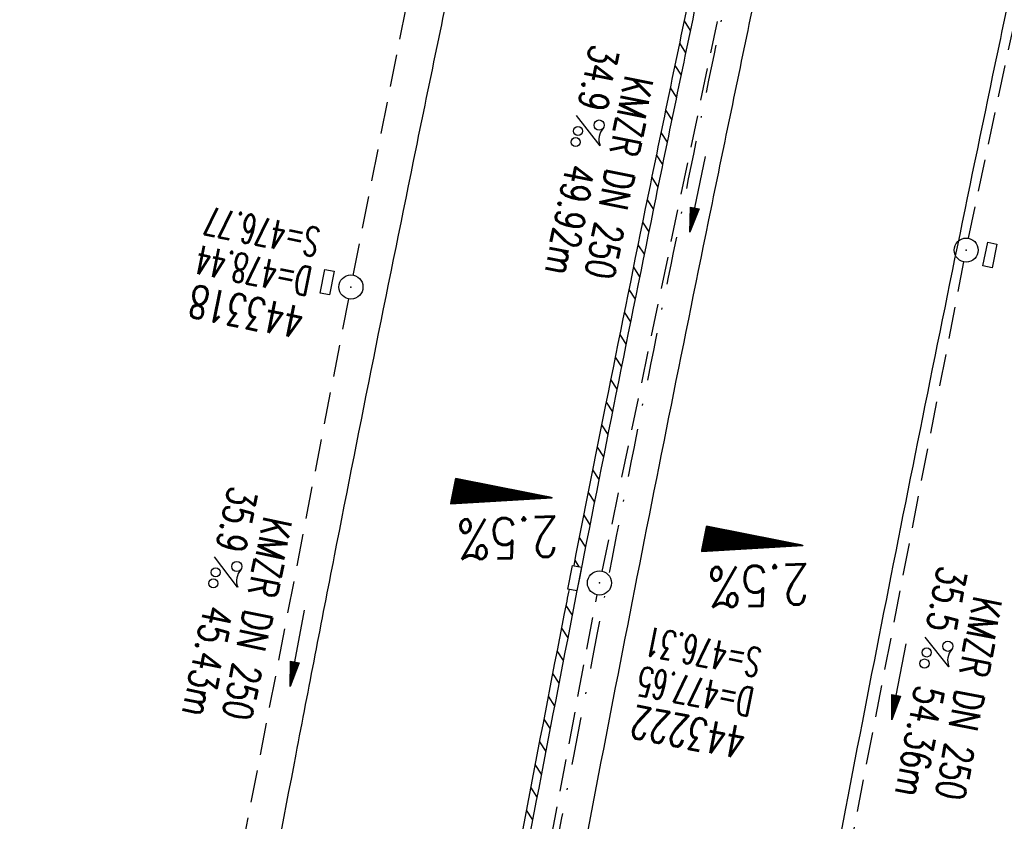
# Model space of a CAD drawing. Extents: x 459406 to 461721, y 413308 to 423218.
# Tile 123 of 256: x 461019 to 461080, y 417696 to 417746. Entities that reach past the tile are written whole.
import ezdxf
from ezdxf.enums import TextEntityAlignment as Align

# ---------------------------------------------------------------- set-up
doc = ezdxf.new("R2010")
doc.units = 0
doc.header["$LTSCALE"] = 2
doc.header["$MEASUREMENT"] = 0
for name, pattern in [('AUSGEZOGEN', [0]), ('GESTRICH-X2', [1.5, 1, -0.5]), ('STRICHPT-X3', [3, 1.5, -0.75, 0, -0.75])]:
    doc.linetypes.add(name, pattern=pattern)
doc.layers.get('0').update_dxf_attribs({"linetype": 'AUSGEZOGEN'})
for name, color, linetype in [('ACHSE', 1, 'STRICHPT-X3'), ('FBR', 8, 'CONTINUOUS'), ('GEF', 7, 'AUSGEZOGEN'), ('KANAL', 7, 'GESTRICH-X2'), ('PFEIL', 7, 'CONTINUOUS'), ('RINNE', 200, 'CONTINUOUS'), ('SCHACHTNR', 6, 'CONTINUOUS'), ('SCHSYMBOL', 7, 'AUSGEZOGEN'), ('TEXTO', 4, 'CONTINUOUS'), ('TEXTU', 4, 'CONTINUOUS')]:
    doc.layers.add(name, color=color, linetype=linetype)
doc.styles.add('ROMANS', font='romans.shx', dxfattribs={"width": 0.8})

# ---------------------------------------------------------------- blocks, each defined once
blk = doc.blocks.new('PROM')
blk.add_line((1.566, 1.817), (0.019, 0.015))
for centre, radius in [((0.317, 1.51), 0.317), ((0.943, 0.291), 0.283), ((1.645, 0.287), 0.283)]:
    blk.add_circle(centre, radius)
blk.add_arc((0.992, 2.682), 1.033, 239.14139, 303.35492)
blk = doc.blocks.new('PFEIL2')
at = {"color": 0}
for p, q in [((0.88, 0.002), (-2.401, -0.012)), ((0.881, -0.271), (0.879, 0.276)), ((0.879, 0.276), (2.429, 0.009)), ((0.911, 0.27), (0.879, 0.265)), ((0.965, 0.261), (0.879, 0.246)), ((1.019, 0.252), (0.879, 0.228)), ((1.073, 0.242), (0.879, 0.209)), ((1.127, 0.233), (0.879, 0.191)), ((1.181, 0.224), (0.879, 0.172)), ((1.235, 0.214), (0.879, 0.154)), ((1.289, 0.205), (0.879, 0.135)), ((1.343, 0.196), (0.879, 0.117)), ((1.397, 0.187), (0.879, 0.098)), ((1.451, 0.177), (0.879, 0.08)), ((1.505, 0.168), (0.879, 0.061)), ((1.559, 0.159), (0.88, 0.043)), ((1.613, 0.149), (0.88, 0.024)), ((1.668, 0.14), (0.88, 0.006)), ((1.722, 0.131), (0.88, -0.013)), ((1.776, 0.121), (0.88, -0.031)), ((1.83, 0.112), (0.88, -0.05)), ((1.884, 0.103), (0.88, -0.068)), ((1.938, 0.094), (0.88, -0.087)), ((1.992, 0.084), (0.88, -0.105)), ((2.046, 0.075), (0.88, -0.124)), ((2.1, 0.066), (0.88, -0.142)), ((2.154, 0.056), (0.88, -0.161)), ((2.208, 0.047), (0.88, -0.179)), ((2.262, 0.038), (0.881, -0.198)), ((2.316, 0.029), (0.881, -0.216)), ((2.37, 0.019), (0.881, -0.235)), ((2.424, 0.01), (0.881, -0.253)), ((2.429, 0.009), (0.881, -0.271))]:
    blk.add_line(p, q, dxfattribs=at)
blk = doc.blocks.new('GST')
at = {"color": 0}
blk.add_circle((0, 0), 0.75, dxfattribs=at)
blk.add_point((0, 0), dxfattribs=at)
blk = doc.blocks.new('17')
blk.add_lwpolyline([(-0.755, -1.218), (0.748, -1.218), (0.748, -1.801), (-0.755, -1.801)], close=True)
blk.add_blockref('GST', (0, 0))
blk = doc.blocks.new('13')
blk.add_lwpolyline([(0.755, 1.218), (-0.748, 1.218), (-0.748, 1.801), (0.755, 1.801)], close=True)
at = {"rotation": 180}
blk.add_blockref('GST', (0, 0), dxfattribs=at)
blk = doc.blocks.new('*X8')
at = {"color": 0}
for p, q in [((725.827, 193.844), (727.436, 195.453)), ((725.827, 193.853), (727.427, 195.453)), ((725.827, 193.861), (727.418, 195.453)), ((725.827, 193.87), (727.409, 195.453)), ((725.827, 193.879), (727.401, 195.453)), ((725.827, 193.888), (727.392, 195.453)), ((725.827, 193.897), (727.383, 195.453)), ((725.827, 193.906), (727.374, 195.453)), ((725.827, 193.914), (727.365, 195.453)), ((725.827, 193.923), (727.356, 195.453)), ((725.827, 193.932), (727.347, 195.453)), ((725.827, 193.941), (727.339, 195.453)), ((725.827, 193.95), (727.33, 195.453)), ((725.827, 193.959), (727.321, 195.453)), ((725.827, 193.967), (727.312, 195.453)), ((725.827, 193.976), (727.303, 195.453)), ((725.827, 193.985), (727.294, 195.453)), ((725.827, 193.994), (727.286, 195.453)), ((725.827, 194.003), (727.277, 195.453)), ((725.827, 194.012), (727.268, 195.453)), ((725.827, 194.02), (727.259, 195.453)), ((725.827, 194.029), (727.25, 195.453)), ((725.827, 194.038), (727.241, 195.453)), ((725.827, 194.047), (727.233, 195.453)), ((725.827, 194.056), (727.224, 195.453)), ((725.827, 194.065), (727.215, 195.453)), ((725.827, 194.073), (727.206, 195.453)), ((725.827, 194.082), (727.197, 195.453)), ((725.827, 194.091), (727.188, 195.453)), ((725.827, 194.1), (727.18, 195.453)), ((725.827, 194.109), (727.171, 195.453)), ((725.827, 194.118), (727.162, 195.453)), ((725.827, 194.127), (727.153, 195.453)), ((725.827, 194.135), (727.144, 195.453)), ((725.827, 194.144), (727.135, 195.453)), ((725.827, 194.153), (727.127, 195.453)), ((725.827, 194.162), (727.118, 195.453)), ((725.827, 194.171), (727.109, 195.453)), ((725.827, 194.18), (727.1, 195.453)), ((725.827, 194.188), (727.091, 195.453)), ((725.827, 194.197), (727.082, 195.453)), ((725.827, 194.206), (727.073, 195.453)), ((725.827, 194.215), (727.065, 195.453)), ((725.827, 194.224), (727.056, 195.453)), ((725.827, 194.233), (727.047, 195.453)), ((725.827, 194.241), (727.038, 195.453)), ((725.827, 194.25), (727.029, 195.453)), ((725.827, 194.259), (727.02, 195.453)), ((725.827, 194.268), (727.012, 195.453)), ((725.827, 194.277), (727.003, 195.453)), ((725.827, 194.286), (726.994, 195.453)), ((725.827, 194.294), (726.985, 195.453)), ((725.827, 194.303), (726.976, 195.453)), ((725.827, 194.312), (726.967, 195.453)), ((725.827, 194.321), (726.959, 195.453)), ((725.827, 194.33), (726.95, 195.453)), ((725.827, 194.339), (726.941, 195.453)), ((725.827, 194.348), (726.932, 195.453)), ((725.827, 194.356), (726.923, 195.453)), ((725.827, 194.365), (726.914, 195.453)), ((725.827, 194.374), (726.906, 195.453)), ((725.827, 194.383), (726.897, 195.453)), ((725.827, 194.392), (726.888, 195.453)), ((725.827, 194.401), (726.879, 195.453)), ((725.827, 194.409), (726.87, 195.453)), ((725.827, 194.418), (726.861, 195.453)), ((725.827, 194.427), (726.853, 195.453)), ((725.827, 194.436), (726.844, 195.453)), ((725.827, 194.445), (726.835, 195.453)), ((725.827, 194.454), (726.826, 195.453)), ((725.827, 194.462), (726.817, 195.453)), ((725.827, 194.471), (726.808, 195.453)), ((725.827, 194.48), (726.799, 195.453)), ((725.827, 194.489), (726.791, 195.453)), ((725.827, 194.498), (726.782, 195.453)), ((725.827, 194.507), (726.773, 195.453)), ((725.827, 194.515), (726.764, 195.453)), ((725.827, 194.524), (726.755, 195.453)), ((725.827, 194.533), (726.746, 195.453)), ((725.827, 194.542), (726.738, 195.453)), ((725.827, 194.551), (726.729, 195.453)), ((725.827, 194.56), (726.72, 195.453)), ((725.827, 194.568), (726.711, 195.453)), ((725.827, 194.577), (726.702, 195.453)), ((725.827, 194.586), (726.693, 195.453)), ((725.827, 194.595), (726.685, 195.453)), ((725.827, 194.604), (726.676, 195.453)), ((725.827, 194.613), (726.667, 195.453)), ((725.827, 194.622), (726.658, 195.453)), ((725.827, 194.63), (726.649, 195.453)), ((725.827, 194.639), (726.64, 195.453)), ((725.827, 194.648), (726.632, 195.453)), ((725.827, 194.657), (726.623, 195.453)), ((725.827, 194.666), (726.614, 195.453)), ((725.827, 194.675), (726.605, 195.453)), ((725.827, 194.683), (726.596, 195.453)), ((725.827, 194.692), (726.587, 195.453)), ((725.827, 194.701), (726.579, 195.453)), ((725.827, 194.71), (726.57, 195.453)), ((725.827, 194.719), (726.561, 195.453)), ((725.827, 194.728), (726.552, 195.453)), ((725.827, 194.736), (726.543, 195.453)), ((725.827, 194.745), (726.534, 195.453)), ((725.827, 194.754), (726.525, 195.453)), ((725.827, 194.763), (726.517, 195.453)), ((725.827, 194.772), (726.508, 195.453)), ((725.827, 194.781), (726.499, 195.453)), ((725.827, 194.789), (726.49, 195.453)), ((725.827, 194.798), (726.481, 195.453)), ((725.827, 194.807), (726.472, 195.453)), ((725.827, 194.816), (726.464, 195.453)), ((725.827, 194.825), (726.455, 195.453)), ((725.827, 194.834), (726.446, 195.453)), ((725.827, 194.842), (726.437, 195.453)), ((725.827, 194.851), (726.428, 195.453)), ((725.827, 194.86), (726.419, 195.453)), ((725.827, 194.869), (726.411, 195.453)), ((725.827, 194.878), (726.402, 195.453)), ((725.827, 194.887), (726.393, 195.453)), ((725.827, 194.896), (726.384, 195.453)), ((725.827, 194.904), (726.375, 195.453)), ((725.827, 194.913), (726.366, 195.453)), ((725.827, 194.922), (726.358, 195.453)), ((725.827, 194.931), (726.349, 195.453)), ((725.827, 194.94), (726.34, 195.453)), ((725.827, 194.949), (726.331, 195.453)), ((725.827, 194.957), (726.322, 195.453)), ((725.827, 194.966), (726.313, 195.453)), ((725.827, 194.975), (726.305, 195.453)), ((725.827, 194.984), (726.296, 195.453)), ((725.827, 194.993), (726.287, 195.453)), ((725.827, 195.002), (726.278, 195.453)), ((725.827, 195.01), (726.269, 195.453)), ((725.827, 195.019), (726.26, 195.453)), ((725.827, 195.028), (726.251, 195.453)), ((725.827, 195.037), (726.243, 195.453)), ((725.827, 195.046), (726.234, 195.453)), ((725.827, 195.055), (726.225, 195.453)), ((725.827, 195.063), (726.216, 195.453)), ((725.827, 195.072), (726.207, 195.453)), ((725.827, 195.081), (726.198, 195.453)), ((725.827, 195.09), (726.19, 195.453)), ((725.827, 195.099), (726.181, 195.453)), ((725.827, 195.108), (726.172, 195.453)), ((725.827, 195.116), (726.163, 195.453)), ((725.827, 195.125), (726.154, 195.453)), ((725.827, 195.134), (726.145, 195.453)), ((725.827, 195.143), (726.137, 195.453)), ((725.827, 195.152), (726.128, 195.453)), ((725.827, 195.161), (726.119, 195.453)), ((725.827, 195.17), (726.11, 195.453)), ((725.827, 195.178), (726.101, 195.453)), ((725.827, 195.187), (726.092, 195.453)), ((725.827, 195.196), (726.084, 195.453)), ((725.827, 195.205), (726.075, 195.453)), ((725.827, 195.214), (726.066, 195.453)), ((725.827, 195.223), (726.057, 195.453)), ((725.827, 195.231), (726.048, 195.453)), ((725.827, 195.24), (726.039, 195.453)), ((725.827, 195.249), (726.031, 195.453)), ((725.827, 195.258), (726.022, 195.453)), ((725.827, 195.267), (726.013, 195.453)), ((725.827, 195.276), (726.004, 195.453)), ((725.827, 195.284), (725.995, 195.453)), ((725.827, 195.293), (725.986, 195.453)), ((725.827, 195.302), (725.977, 195.453)), ((725.827, 195.311), (725.969, 195.453)), ((725.827, 195.32), (725.96, 195.453)), ((725.827, 195.329), (725.951, 195.453)), ((725.827, 195.337), (725.942, 195.453)), ((725.827, 195.346), (725.933, 195.453)), ((725.827, 195.355), (725.924, 195.453)), ((725.827, 195.364), (725.916, 195.453)), ((725.827, 195.373), (725.907, 195.453)), ((725.827, 195.382), (725.898, 195.453)), ((725.827, 195.39), (725.889, 195.453)), ((725.827, 195.399), (725.88, 195.453)), ((725.827, 195.408), (725.871, 195.453)), ((725.827, 195.417), (725.863, 195.453)), ((725.827, 195.426), (725.854, 195.453)), ((725.827, 195.435), (725.845, 195.453)), ((725.827, 195.444), (725.836, 195.453)), ((725.827, 193.826), (727.433, 195.433)), ((725.827, 193.817), (727.43, 195.421)), ((725.827, 193.808), (727.427, 195.409)), ((725.827, 193.799), (727.424, 195.397)), ((725.827, 193.791), (727.421, 195.385)), ((725.827, 193.782), (727.418, 195.373)), ((725.827, 193.773), (727.414, 195.361)), ((725.827, 193.764), (727.411, 195.349)), ((725.827, 193.755), (727.408, 195.337)), ((725.827, 193.746), (727.405, 195.325)), ((725.827, 193.738), (727.402, 195.313)), ((725.827, 193.729), (727.399, 195.301)), ((725.827, 193.72), (727.395, 195.289)), ((725.827, 193.711), (727.392, 195.277)), ((725.827, 193.702), (727.389, 195.265)), ((725.827, 193.693), (727.386, 195.253)), ((725.827, 193.685), (727.383, 195.241)), ((725.827, 193.676), (727.38, 195.229)), ((725.827, 193.667), (727.377, 195.217)), ((725.827, 193.658), (727.373, 195.205)), ((725.827, 193.649), (727.37, 195.193)), ((725.827, 193.64), (727.367, 195.181)), ((725.827, 193.632), (727.364, 195.169)), ((725.827, 193.623), (727.361, 195.157)), ((725.827, 193.614), (727.358, 195.145)), ((725.827, 193.605), (727.354, 195.133)), ((725.827, 193.596), (727.351, 195.121)), ((725.827, 193.587), (727.348, 195.109)), ((725.827, 193.579), (727.345, 195.097)), ((725.827, 193.57), (727.342, 195.085)), ((725.827, 193.561), (727.339, 195.073)), ((725.827, 193.552), (727.336, 195.061)), ((725.827, 193.543), (727.332, 195.049)), ((725.827, 193.534), (727.329, 195.037)), ((725.827, 193.525), (727.326, 195.025)), ((725.827, 193.517), (727.323, 195.013)), ((725.827, 193.508), (727.32, 195.001)), ((725.827, 193.499), (727.317, 194.989)), ((725.827, 193.49), (727.313, 194.977)), ((725.827, 193.481), (727.31, 194.965)), ((725.827, 193.472), (727.307, 194.953)), ((725.827, 193.464), (727.304, 194.941)), ((725.827, 193.455), (727.301, 194.929)), ((725.827, 193.446), (727.298, 194.917)), ((725.827, 193.437), (727.295, 194.905)), ((725.827, 193.428), (727.291, 194.893)), ((725.827, 193.419), (727.288, 194.881)), ((725.827, 193.411), (727.285, 194.869)), ((725.827, 193.402), (727.282, 194.857)), ((725.827, 193.393), (727.279, 194.845)), ((725.827, 193.384), (727.276, 194.833)), ((725.827, 193.375), (727.272, 194.821)), ((725.827, 193.366), (727.269, 194.809)), ((725.827, 193.358), (727.266, 194.797)), ((725.827, 193.349), (727.263, 194.785)), ((725.827, 193.34), (727.26, 194.773)), ((725.827, 193.331), (727.257, 194.761)), ((725.827, 193.322), (727.254, 194.749)), ((725.827, 193.313), (727.25, 194.737)), ((725.827, 193.305), (727.247, 194.725)), ((725.827, 193.296), (727.244, 194.713)), ((725.827, 193.287), (727.241, 194.701)), ((725.827, 193.278), (727.238, 194.689)), ((725.827, 193.269), (727.235, 194.677)), ((725.827, 193.26), (727.231, 194.665)), ((725.827, 193.251), (727.228, 194.653)), ((725.827, 193.243), (727.225, 194.641)), ((725.827, 193.234), (727.222, 194.629)), ((725.827, 193.225), (727.219, 194.617)), ((725.827, 193.216), (727.216, 194.605)), ((725.827, 193.207), (727.213, 194.593)), ((725.827, 193.198), (727.209, 194.581)), ((725.827, 193.19), (727.206, 194.569)), ((725.827, 193.181), (727.203, 194.557)), ((725.827, 193.172), (727.2, 194.545)), ((725.827, 193.163), (727.197, 194.533)), ((725.827, 193.154), (727.194, 194.521)), ((725.827, 193.145), (727.19, 194.509)), ((725.827, 193.137), (727.187, 194.497)), ((725.827, 193.128), (727.184, 194.485)), ((725.827, 193.119), (727.181, 194.473)), ((725.827, 193.11), (727.178, 194.461)), ((725.827, 193.101), (727.175, 194.449)), ((725.827, 193.092), (727.172, 194.437)), ((725.827, 193.084), (727.168, 194.425)), ((725.827, 193.075), (727.165, 194.413)), ((725.827, 193.066), (727.162, 194.401)), ((725.827, 193.057), (727.159, 194.389)), ((725.827, 193.048), (727.156, 194.377)), ((725.827, 193.039), (727.153, 194.365)), ((725.827, 193.031), (727.149, 194.353)), ((725.827, 193.022), (727.146, 194.341)), ((725.827, 193.013), (727.143, 194.329)), ((725.827, 193.004), (727.14, 194.317)), ((725.827, 192.995), (727.137, 194.305)), ((725.827, 192.986), (727.134, 194.293)), ((725.827, 192.977), (727.131, 194.281)), ((725.827, 192.969), (727.127, 194.269)), ((725.827, 192.96), (727.124, 194.257)), ((725.827, 192.951), (727.121, 194.245)), ((725.827, 192.942), (727.118, 194.233)), ((725.827, 192.933), (727.115, 194.221)), ((725.827, 192.924), (727.112, 194.209)), ((725.827, 192.916), (727.108, 194.197)), ((725.827, 192.907), (727.105, 194.185)), ((725.827, 192.898), (727.102, 194.173)), ((725.827, 192.889), (727.099, 194.161)), ((725.827, 192.88), (727.096, 194.15)), ((725.827, 192.871), (727.093, 194.138)), ((725.827, 192.863), (727.09, 194.126)), ((725.827, 192.854), (727.086, 194.114)), ((725.827, 192.845), (727.083, 194.102)), ((725.827, 192.836), (727.08, 194.09)), ((725.827, 192.827), (727.077, 194.078)), ((725.827, 192.818), (727.074, 194.066)), ((725.827, 192.81), (727.071, 194.054)), ((725.827, 192.801), (727.068, 194.042)), ((725.827, 192.792), (727.064, 194.03)), ((725.827, 192.783), (727.061, 194.018)), ((725.827, 192.774), (727.058, 194.006)), ((725.827, 192.765), (727.055, 193.994)), ((725.827, 192.757), (727.052, 193.982)), ((725.827, 192.748), (727.049, 193.97)), ((725.827, 192.739), (727.045, 193.958)), ((725.827, 192.73), (727.042, 193.946)), ((725.827, 192.721), (727.039, 193.934)), ((725.827, 192.712), (727.036, 193.922)), ((725.827, 192.703), (727.033, 193.91)), ((725.827, 192.695), (727.03, 193.898)), ((725.827, 192.686), (727.027, 193.886)), ((725.827, 192.677), (727.023, 193.874)), ((725.827, 192.668), (727.02, 193.862)), ((725.827, 192.659), (727.017, 193.85)), ((725.827, 192.65), (727.014, 193.838)), ((725.827, 192.642), (727.011, 193.826)), ((725.827, 192.633), (727.008, 193.814)), ((725.827, 192.624), (727.004, 193.802)), ((725.827, 192.615), (727.001, 193.79)), ((725.827, 192.606), (726.998, 193.778)), ((725.827, 192.597), (726.995, 193.766)), ((725.827, 192.589), (726.992, 193.754)), ((725.827, 192.58), (726.989, 193.742)), ((725.827, 192.571), (726.986, 193.73)), ((725.827, 192.562), (726.982, 193.718)), ((725.827, 192.553), (726.979, 193.706)), ((725.827, 192.544), (726.976, 193.694)), ((725.827, 192.536), (726.973, 193.682)), ((725.827, 192.527), (726.97, 193.67)), ((725.827, 192.518), (726.967, 193.658)), ((725.827, 192.509), (726.963, 193.646)), ((725.827, 192.5), (726.96, 193.634)), ((725.827, 192.491), (726.957, 193.622)), ((725.827, 192.483), (726.954, 193.61)), ((725.827, 192.474), (726.951, 193.598)), ((725.827, 192.465), (726.948, 193.586)), ((725.827, 192.456), (726.945, 193.574)), ((725.827, 192.447), (726.941, 193.562)), ((725.827, 192.438), (726.938, 193.55)), ((725.827, 192.429), (726.935, 193.538)), ((725.827, 192.421), (726.932, 193.526)), ((725.827, 192.412), (726.929, 193.514)), ((725.827, 192.403), (726.926, 193.502)), ((725.827, 192.394), (726.922, 193.49)), ((725.827, 192.385), (726.919, 193.478)), ((725.827, 192.376), (726.916, 193.466)), ((725.827, 192.368), (726.913, 193.454)), ((725.827, 192.359), (726.91, 193.442)), ((725.827, 192.35), (726.907, 193.43)), ((725.827, 192.341), (726.904, 193.418)), ((725.827, 192.332), (726.9, 193.406)), ((725.827, 192.323), (726.897, 193.394)), ((725.827, 192.315), (726.894, 193.382)), ((725.827, 192.306), (726.891, 193.37)), ((725.827, 192.297), (726.888, 193.358)), ((725.827, 192.288), (726.885, 193.346)), ((725.827, 192.279), (726.881, 193.334)), ((725.827, 192.27), (726.878, 193.322)), ((725.827, 192.262), (726.875, 193.31)), ((725.827, 192.253), (726.872, 193.298)), ((725.827, 192.244), (726.869, 193.286)), ((725.827, 192.235), (726.866, 193.274)), ((725.827, 192.226), (726.863, 193.262)), ((725.827, 192.217), (726.859, 193.25)), ((725.827, 192.209), (726.856, 193.238)), ((725.827, 192.2), (726.853, 193.226)), ((725.827, 192.191), (726.85, 193.214)), ((725.827, 192.182), (726.847, 193.202)), ((725.827, 192.173), (726.844, 193.19)), ((725.827, 192.164), (726.84, 193.178)), ((725.827, 192.155), (726.837, 193.166)), ((725.827, 192.147), (726.834, 193.154)), ((725.827, 192.138), (726.831, 193.142)), ((725.827, 192.129), (726.828, 193.13)), ((725.827, 192.12), (726.825, 193.118)), ((725.827, 192.111), (726.822, 193.106)), ((725.827, 192.102), (726.818, 193.094)), ((725.827, 192.094), (726.815, 193.082)), ((725.827, 192.085), (726.812, 193.07)), ((725.827, 192.076), (726.809, 193.058)), ((725.827, 192.067), (726.806, 193.046)), ((725.827, 192.058), (726.803, 193.034)), ((725.827, 192.049), (726.799, 193.022)), ((725.827, 192.041), (726.796, 193.01)), ((725.827, 192.032), (726.793, 192.998)), ((725.827, 192.023), (726.79, 192.986)), ((725.827, 192.014), (726.787, 192.974)), ((725.827, 192.005), (726.784, 192.962)), ((725.827, 191.996), (726.781, 192.95)), ((725.827, 191.988), (726.777, 192.938)), ((725.827, 191.979), (726.774, 192.926)), ((725.827, 191.97), (726.771, 192.914)), ((725.827, 191.961), (726.768, 192.902)), ((725.827, 191.952), (726.765, 192.89)), ((725.827, 191.943), (726.762, 192.878)), ((725.827, 191.935), (726.758, 192.866)), ((725.827, 191.926), (726.755, 192.854)), ((725.827, 191.917), (726.752, 192.842)), ((725.827, 191.908), (726.749, 192.83)), ((725.827, 191.899), (726.746, 192.818)), ((725.827, 191.89), (726.743, 192.806)), ((725.827, 191.881), (726.74, 192.794)), ((725.827, 191.873), (726.736, 192.782)), ((725.827, 191.864), (726.733, 192.77)), ((725.827, 191.855), (726.73, 192.758)), ((725.827, 191.846), (726.727, 192.746)), ((725.827, 191.837), (726.724, 192.734)), ((725.827, 191.828), (726.721, 192.722)), ((725.827, 191.82), (726.717, 192.71)), ((725.827, 191.811), (726.714, 192.698)), ((725.827, 191.802), (726.711, 192.686)), ((725.827, 191.793), (726.708, 192.674)), ((725.827, 191.784), (726.705, 192.662)), ((725.827, 191.775), (726.702, 192.65)), ((725.827, 191.767), (726.699, 192.639)), ((725.827, 191.758), (726.695, 192.627)), ((725.827, 191.749), (726.692, 192.615)), ((725.827, 191.74), (726.689, 192.603)), ((725.827, 191.731), (726.686, 192.591)), ((725.827, 191.722), (726.683, 192.579)), ((725.827, 191.714), (726.68, 192.567)), ((725.827, 191.705), (726.677, 192.555)), ((725.827, 191.696), (726.673, 192.543)), ((725.827, 191.687), (726.67, 192.531)), ((725.827, 191.678), (726.667, 192.519)), ((725.827, 191.669), (726.664, 192.507)), ((725.827, 191.66), (726.661, 192.495)), ((725.827, 191.652), (726.658, 192.483)), ((725.827, 191.643), (726.654, 192.471)), ((725.827, 191.634), (726.651, 192.459)), ((725.827, 191.625), (726.648, 192.447)), ((725.827, 191.616), (726.645, 192.435)), ((725.827, 191.607), (726.642, 192.423)), ((725.827, 191.599), (726.639, 192.411)), ((725.827, 191.59), (726.636, 192.399)), ((725.827, 191.581), (726.632, 192.387)), ((725.827, 191.572), (726.629, 192.375)), ((725.827, 191.563), (726.626, 192.363)), ((725.827, 191.554), (726.623, 192.351)), ((725.827, 191.546), (726.62, 192.339)), ((725.827, 191.537), (726.617, 192.327)), ((725.827, 191.528), (726.613, 192.315)), ((725.827, 191.519), (726.61, 192.303)), ((725.827, 191.51), (726.607, 192.291)), ((725.827, 191.501), (726.604, 192.279)), ((725.827, 191.493), (726.601, 192.267)), ((725.827, 191.484), (726.598, 192.255)), ((725.827, 191.475), (726.595, 192.243)), ((725.827, 191.466), (726.591, 192.231)), ((725.827, 191.457), (726.588, 192.219)), ((725.827, 191.448), (726.585, 192.207)), ((725.827, 191.44), (726.582, 192.195)), ((725.827, 191.431), (726.579, 192.183)), ((725.827, 191.422), (726.576, 192.171)), ((725.827, 191.413), (726.572, 192.159)), ((725.827, 191.404), (726.569, 192.147)), ((725.827, 191.395), (726.566, 192.135)), ((725.827, 191.386), (726.563, 192.123)), ((725.827, 191.378), (726.56, 192.111)), ((725.827, 191.369), (726.557, 192.099)), ((725.827, 191.36), (726.554, 192.087)), ((725.827, 191.351), (726.55, 192.075)), ((725.827, 191.342), (726.547, 192.063)), ((725.827, 191.333), (726.544, 192.051)), ((725.827, 191.325), (726.541, 192.039)), ((725.827, 191.316), (726.538, 192.027)), ((725.827, 191.307), (726.535, 192.015)), ((725.827, 191.298), (726.531, 192.003)), ((725.827, 191.289), (726.528, 191.991)), ((725.827, 191.28), (726.525, 191.979)), ((725.827, 191.272), (726.522, 191.967)), ((725.827, 191.263), (726.519, 191.955)), ((725.827, 191.254), (726.516, 191.943)), ((725.827, 191.245), (726.513, 191.931)), ((725.827, 191.236), (726.509, 191.919)), ((725.827, 191.227), (726.506, 191.907)), ((725.827, 191.219), (726.503, 191.895)), ((725.827, 191.21), (726.5, 191.883)), ((725.827, 191.201), (726.497, 191.871)), ((725.827, 191.192), (726.494, 191.859)), ((725.827, 191.183), (726.49, 191.847)), ((725.827, 191.174), (726.487, 191.835)), ((725.827, 191.166), (726.484, 191.823)), ((725.827, 191.157), (726.481, 191.811)), ((725.827, 191.148), (726.478, 191.799)), ((725.827, 191.139), (726.475, 191.787)), ((725.827, 191.13), (726.472, 191.775)), ((725.827, 191.121), (726.468, 191.763)), ((725.827, 191.112), (726.465, 191.751)), ((725.827, 191.104), (726.462, 191.739)), ((725.827, 191.095), (726.459, 191.727)), ((725.827, 191.086), (726.456, 191.715)), ((725.827, 191.077), (726.453, 191.703)), ((725.827, 191.068), (726.449, 191.691)), ((725.827, 191.059), (726.446, 191.679)), ((725.827, 191.051), (726.443, 191.667)), ((725.827, 191.042), (726.44, 191.655)), ((725.827, 191.033), (726.437, 191.643)), ((725.827, 191.024), (726.434, 191.631)), ((725.827, 191.015), (726.431, 191.619)), ((725.827, 191.006), (726.427, 191.607)), ((725.827, 190.998), (726.424, 191.595)), ((725.827, 190.989), (726.421, 191.583)), ((725.827, 190.98), (726.418, 191.571)), ((725.827, 190.971), (726.415, 191.559)), ((725.827, 190.962), (726.412, 191.547)), ((725.827, 190.953), (726.408, 191.535)), ((725.827, 190.945), (726.405, 191.523)), ((725.827, 190.936), (726.402, 191.511)), ((725.827, 190.927), (726.399, 191.499)), ((725.827, 190.918), (726.396, 191.487)), ((725.827, 190.909), (726.393, 191.475)), ((725.827, 190.9), (726.39, 191.463)), ((725.827, 190.892), (726.386, 191.451)), ((725.827, 190.883), (726.383, 191.439)), ((725.827, 190.874), (726.38, 191.427)), ((725.827, 190.865), (726.377, 191.415)), ((725.827, 190.856), (726.374, 191.403)), ((725.827, 190.847), (726.371, 191.391)), ((725.827, 190.838), (726.367, 191.379)), ((725.827, 190.83), (726.364, 191.367)), ((725.827, 190.821), (726.361, 191.355)), ((725.827, 190.812), (726.358, 191.343)), ((725.827, 190.803), (726.355, 191.331)), ((725.827, 190.794), (726.352, 191.319)), ((725.827, 190.785), (726.349, 191.307)), ((725.827, 190.777), (726.345, 191.295)), ((725.827, 190.768), (726.342, 191.283)), ((725.827, 190.759), (726.339, 191.271)), ((725.827, 190.75), (726.336, 191.259)), ((725.827, 190.741), (726.333, 191.247)), ((725.827, 190.732), (726.33, 191.235)), ((725.827, 190.724), (726.326, 191.223)), ((725.827, 190.715), (726.323, 191.211)), ((725.827, 190.706), (726.32, 191.199)), ((725.827, 190.697), (726.317, 191.187)), ((725.827, 190.688), (726.314, 191.175)), ((725.827, 190.679), (726.311, 191.163)), ((725.827, 190.671), (726.308, 191.151)), ((725.827, 190.662), (726.304, 191.139)), ((725.827, 190.653), (726.301, 191.128)), ((725.827, 190.644), (726.298, 191.116)), ((725.827, 190.635), (726.295, 191.104)), ((725.827, 190.626), (726.292, 191.092)), ((725.827, 190.618), (726.289, 191.08)), ((725.827, 190.609), (726.286, 191.068)), ((725.827, 190.6), (726.282, 191.056)), ((725.827, 190.591), (726.279, 191.044)), ((725.827, 190.582), (726.276, 191.032)), ((725.827, 190.573), (726.273, 191.02)), ((725.827, 190.564), (726.27, 191.008)), ((725.827, 190.556), (726.267, 190.996)), ((725.827, 190.547), (726.263, 190.984)), ((725.827, 190.538), (726.26, 190.972)), ((725.827, 190.529), (726.257, 190.96)), ((725.827, 190.52), (726.254, 190.948)), ((725.827, 190.511), (726.251, 190.936)), ((725.827, 190.503), (726.248, 190.924)), ((725.827, 190.494), (726.245, 190.912)), ((725.827, 190.485), (726.241, 190.9)), ((725.827, 190.476), (726.238, 190.888)), ((725.827, 190.467), (726.235, 190.876)), ((725.827, 190.458), (726.232, 190.864)), ((725.827, 190.45), (726.229, 190.852)), ((725.827, 190.441), (726.226, 190.84)), ((725.827, 190.432), (726.222, 190.828)), ((725.827, 190.423), (726.219, 190.816)), ((725.827, 190.414), (726.216, 190.804)), ((725.827, 190.405), (726.213, 190.792)), ((725.827, 190.397), (726.21, 190.78)), ((725.827, 190.388), (726.207, 190.768)), ((725.827, 190.379), (726.204, 190.756)), ((725.827, 190.37), (726.2, 190.744)), ((725.827, 190.361), (726.197, 190.732)), ((725.827, 190.352), (726.194, 190.72)), ((725.827, 190.344), (726.191, 190.708)), ((725.827, 190.335), (726.188, 190.696)), ((725.827, 190.326), (726.185, 190.684)), ((725.827, 190.317), (726.181, 190.672)), ((725.827, 190.308), (726.178, 190.66)), ((725.827, 190.299), (726.175, 190.648)), ((725.827, 190.29), (726.172, 190.636)), ((725.827, 190.282), (726.169, 190.624)), ((725.827, 190.273), (726.166, 190.612)), ((725.827, 190.264), (726.163, 190.6)), ((725.827, 190.255), (726.159, 190.588)), ((725.827, 190.246), (726.156, 190.576)), ((725.827, 190.237), (726.153, 190.564)), ((725.827, 190.229), (726.15, 190.552)), ((725.827, 190.22), (726.147, 190.54)), ((725.827, 190.211), (726.144, 190.528)), ((725.827, 190.202), (726.14, 190.516)), ((725.827, 190.193), (726.137, 190.504)), ((725.827, 190.184), (726.134, 190.492)), ((725.827, 190.176), (726.131, 190.48)), ((725.827, 190.167), (726.128, 190.468)), ((725.827, 190.158), (726.125, 190.456)), ((725.827, 190.149), (726.122, 190.444)), ((725.827, 190.14), (726.118, 190.432)), ((725.827, 190.131), (726.115, 190.42)), ((725.827, 190.123), (726.112, 190.408)), ((725.827, 190.114), (726.109, 190.396)), ((725.827, 190.105), (726.106, 190.384)), ((725.827, 190.096), (726.103, 190.372)), ((725.827, 190.087), (726.099, 190.36)), ((725.827, 190.078), (726.096, 190.348)), ((725.827, 190.07), (726.093, 190.336)), ((725.827, 190.061), (726.09, 190.324)), ((725.827, 190.052), (726.087, 190.312)), ((725.827, 190.043), (726.084, 190.3)), ((725.827, 190.034), (726.081, 190.288)), ((725.827, 190.025), (726.077, 190.276)), ((725.827, 190.016), (726.074, 190.264)), ((725.827, 190.008), (726.071, 190.252)), ((725.827, 189.999), (726.068, 190.24)), ((725.827, 189.99), (726.065, 190.228)), ((725.827, 189.981), (726.062, 190.216)), ((725.827, 189.972), (726.058, 190.204)), ((725.827, 189.963), (726.055, 190.192)), ((725.827, 189.955), (726.052, 190.18)), ((725.827, 189.946), (726.049, 190.168)), ((725.827, 189.937), (726.046, 190.156)), ((725.827, 189.928), (726.043, 190.144)), ((725.827, 189.919), (726.04, 190.132)), ((725.827, 189.91), (726.036, 190.12)), ((725.827, 189.902), (726.033, 190.108)), ((725.827, 189.893), (726.03, 190.096)), ((725.827, 189.884), (726.027, 190.084)), ((725.827, 189.875), (726.024, 190.072)), ((725.827, 189.866), (726.021, 190.06)), ((725.827, 189.857), (726.017, 190.048)), ((725.827, 189.849), (726.014, 190.036)), ((725.827, 189.84), (726.011, 190.024)), ((725.827, 189.831), (726.008, 190.012)), ((725.827, 189.822), (726.005, 190)), ((725.827, 189.813), (726.002, 189.988)), ((725.827, 189.804), (725.999, 189.976)), ((725.827, 189.796), (725.995, 189.964)), ((725.827, 189.787), (725.992, 189.952)), ((725.827, 189.778), (725.989, 189.94)), ((725.827, 189.769), (725.986, 189.928)), ((725.827, 189.76), (725.983, 189.916)), ((725.827, 189.751), (725.98, 189.904)), ((725.827, 189.742), (725.976, 189.892)), ((725.827, 189.734), (725.973, 189.88)), ((725.827, 189.725), (725.97, 189.868)), ((725.827, 189.716), (725.967, 189.856)), ((725.827, 189.707), (725.964, 189.844)), ((725.827, 189.698), (725.961, 189.832)), ((725.827, 189.689), (725.958, 189.82)), ((725.827, 189.681), (725.954, 189.808)), ((725.827, 189.672), (725.951, 189.796)), ((725.827, 189.663), (725.948, 189.784)), ((725.827, 189.654), (725.945, 189.772)), ((725.827, 189.645), (725.942, 189.76)), ((725.827, 189.636), (725.939, 189.748)), ((725.827, 189.628), (725.935, 189.736)), ((725.827, 189.619), (725.932, 189.724)), ((725.827, 189.61), (725.929, 189.712)), ((725.827, 189.601), (725.926, 189.7)), ((725.827, 189.592), (725.923, 189.688)), ((725.827, 189.583), (725.92, 189.676)), ((725.827, 189.575), (725.917, 189.664)), ((725.827, 189.566), (725.913, 189.652)), ((725.827, 189.557), (725.91, 189.64)), ((725.827, 189.548), (725.907, 189.628)), ((725.827, 189.539), (725.904, 189.616)), ((725.827, 189.53), (725.901, 189.605)), ((725.827, 189.521), (725.898, 189.593)), ((725.827, 189.513), (725.895, 189.581)), ((725.827, 189.504), (725.891, 189.569)), ((725.827, 189.495), (725.888, 189.557)), ((725.827, 189.486), (725.885, 189.545)), ((725.827, 189.477), (725.882, 189.533)), ((725.827, 189.468), (725.879, 189.521)), ((725.827, 189.46), (725.876, 189.509)), ((725.827, 189.451), (725.872, 189.497)), ((725.827, 189.442), (725.869, 189.485)), ((725.827, 189.433), (725.866, 189.473)), ((725.827, 189.424), (725.863, 189.461)), ((725.827, 189.415), (725.86, 189.449)), ((725.827, 189.407), (725.857, 189.437)), ((725.827, 189.398), (725.854, 189.425)), ((725.827, 189.389), (725.85, 189.413)), ((725.827, 189.38), (725.847, 189.401)), ((725.827, 189.371), (725.844, 189.389)), ((725.827, 189.362), (725.841, 189.377)), ((725.827, 189.354), (725.838, 189.365)), ((725.827, 189.345), (725.835, 189.353)), ((725.827, 189.336), (725.831, 189.341))]:
    blk.add_line(p, q, dxfattribs=at)
blk = doc.blocks.new('GEF')
at = {"color": 0}
for p, q in [((0.01, 0.018), (0.01, 6.148)), ((1.622, 6.148), (0.01, 0.018)), ((0.01, 6.148), (1.622, 6.148))]:
    blk.add_line(p, q, dxfattribs=at)
blk.add_blockref('*X8', (-725.817, -189.305), dxfattribs=at)

msp = doc.modelspace()

# ---------------------------------------------------------------- linework, layer by layer
at = {"layer": 'ACHSE', "flags": 128}
msp.add_lwpolyline([(461161.88, 420437.763, -0.000001), (461165.784, 420419.424, -0.000002), (461167.085, 420413.311), (461177.495, 420364.406), (461187.905, 420315.502), (461193.11, 420291.05), (461198.315, 420266.598, 0.000013), (461200.549, 420256.105, -0.000008), (461202.783, 420245.611, -0.000126), (461202.84, 420245.342, -0.000011), (461203.519, 420242.145, -0.001203), (461205.523, 420232.592, -0.000771), (461208.593, 420217.666, -0.001324), (461210.768, 420206.86, -0.001044), (461213.462, 420193.144, -0.001041), (461215.825, 420180.841, -0.001046), (461218.126, 420168.584, -0.001043), (461220.377, 420156.309, -0.00104), (461222.585, 420143.984, -0.00104), (461224.741, 420131.653, -0.001043), (461226.839, 420119.349, -0.001046), (461228.885, 420107.043, -0.001042), (461230.887, 420094.679, -0.001044), (461232.835, 420082.324, -0.001045), (461234.729, 420069.976, -0.001048), (461236.574, 420057.602, -0.00105), (461238.364, 420045.242, -0.001042), (461240.102, 420032.876, -0.00104), (461241.792, 420020.478, -0.001038), (461243.43, 420008.074, -0.00104), (461245.014, 419995.687, -0.001048), (461246.548, 419983.278, -0.001048), (461248.029, 419970.869, -0.001045), (461249.456, 419958.473, -0.001042), (461250.836, 419946.027, -0.00104), (461252.164, 419933.578, -0.001043), (461253.436, 419921.163, -0.001047), (461254.657, 419908.731, -0.001046), (461255.828, 419896.278, -0.001044), (461256.946, 419883.827, -0.001044), (461258.012, 419871.373, -0.001042), (461259.026, 419858.92, -0.001041), (461259.988, 419846.452, -0.001045), (461260.9, 419833.955, -0.00105), (461261.756, 419821.514, -0.001044), (461262.558, 419809.094, -0.001035), (461263.315, 419796.563, -0.001039), (461264.021, 419784.006, -0.001052), (461264.667, 419771.6, -0.001051), (461265.26, 419759.201, -0.001036), (461265.809, 419746.626, -0.001035), (461266.305, 419734.059, -0.001048), (461266.744, 419721.643, -0.001053), (461267.131, 419709.207, -0.001043), (461267.469, 419696.654, -0.001038), (461267.779, 419683.019, -0.001246), (461267.986, 419671.659, -0.000845), (461268.201, 419656.348, -0.001335), (461268.294, 419646.661, -0.000076), (461268.342, 419639.668, -0.000344), (461268.351, 419638.125, -0.000008), (461268.394, 419629.894, 0.000017), (461268.438, 419621.662, 0.000001), (461268.504, 419609.162, -0.000009), (461268.571, 419596.663, -0.000011), (461268.637, 419584.163, 0.000013), (461268.703, 419571.663, 0.000007), (461268.769, 419559.163, -0.00001), (461268.836, 419546.663), (461269.101, 419496.664), (461269.366, 419446.665), (461269.631, 419396.665), (461269.896, 419346.666), (461270.161, 419296.667), (461270.426, 419246.667), (461270.691, 419196.668), (461270.956, 419146.669), (461271.221, 419096.67), (461271.486, 419046.67), (461271.751, 418996.671, -0.00001), (461271.817, 418984.171, 0.000007), (461271.883, 418971.671, 0.000013), (461271.949, 418959.172, -0.00001), (461272.016, 418946.672, -0.00001), (461272.082, 418934.172, 0.00001), (461272.148, 418921.672, 0.00001), (461272.215, 418909.172, -0.00001), (461272.281, 418896.672, -0.00001), (461272.347, 418884.172, 0.00001), (461272.413, 418871.673, 0.00001), (461272.48, 418859.173, -0.000008), (461272.546, 418846.673, -0.000012), (461272.612, 418834.173, 0.000001), (461272.678, 418821.673, 0.000028), (461272.722, 418813.337, -0.000014), (461272.767, 418805.001, -0.000517), (461272.773, 418803.535, -0.00011), (461272.794, 418796.674, -0.00198), (461272.783, 418786.973, -0.001256), (461272.666, 418771.675, -0.001874), (461272.508, 418760.321, -0.00156), (461272.225, 418746.679, -0.001561), (461271.887, 418734.155, -0.001568), (461271.472, 418721.69, -0.001564), (461270.979, 418709.233, -0.001556), (461270.406, 418696.713, -0.001558), (461269.755, 418684.205, -0.001564), (461269.029, 418671.751, -0.001572), (461268.224, 418659.29, -0.001568), (461267.339, 418646.808, -0.001561), (461266.378, 418634.354, -0.001559), (461265.337, 418621.889, -0.001562), (461264.217, 418609.413, -0.001569), (461263.024, 418596.996, -0.001568), (461261.753, 418584.581, -0.001563), (461260.399, 418572.135, -0.001556), (461258.969, 418559.707, -0.001558), (461257.464, 418547.308, -0.001565), (461255.88, 418534.904, -0.001566), (461254.219, 418522.519, -0.001565), (461252.483, 418510.158, -0.001561), (461250.664, 418497.774, -0.001562), (461248.769, 418485.405, -0.001565), (461246.8, 418473.074, -0.001567), (461244.753, 418460.749, -0.001565), (461242.627, 418448.425, -0.001562), (461240.425, 418436.123, -0.001561), (461238.146, 418423.83, -0.001563), (461235.787, 418411.538, -0.001567), (461233.358, 418399.293, -0.001565), (461230.853, 418387.066, -0.00156), (461228.263, 418374.818, -0.001559), (461225.598, 418362.589, -0.001563), (461222.863, 418350.408, -0.001567), (461220.051, 418338.239, -0.001564), (461217.158, 418326.068, -0.001562), (461214.191, 418313.923, -0.001563), (461211.149, 418301.801, -0.001563), (461207.62, 418288.102, -0.002038), (461204.837, 418277.611, -0.001089), (461200.877, 418263.052, -0.001658), (461198.223, 418253.502, -0.000013), (461197.531, 418251.045, -0.000228), (461197.491, 418250.902, -0.000007), (461194.459, 418240.172, 0.000006), (461191.428, 418229.443), (461184.631, 418205.385), (461177.834, 418181.327, 0.000005), (461174.436, 418169.297, -0.000005), (461171.037, 418157.268, -0.000019), (461167.638, 418145.239, 0.000019), (461164.239, 418133.21), (461157.442, 418109.152), (461150.645, 418085.094, 0.000005), (461147.247, 418073.064, -0.000001), (461143.848, 418061.035, -0.000002), (461140.45, 418049.006, -0.000002), (461137.051, 418036.977, -0.000015), (461133.652, 418024.948, 0.000019), (461130.253, 418012.919), (461123.456, 417988.861), (461116.659, 417964.803, 0.000001), (461115.306, 417960.013, 0.000001), (461112.35, 417949.551, 0.000375), (461111.879, 417947.88, 0.000088), (461109.875, 417940.74, 0.001331), (461107.276, 417931.379, 0.000846), (461103.251, 417916.634, 0.001238), (461100.29, 417905.607, 0.001041), (461096.828, 417892.473, 0.001036), (461093.692, 417880.372, 0.001036), (461090.606, 417868.26, 0.001038), (461087.567, 417856.121, 0.00104), (461084.585, 417843.996, 0.001041), (461081.655, 417831.863, 0.001037), (461078.766, 417819.682, 0.001037), (461075.933, 417807.511, 0.001036), (461073.149, 417795.321, 0.001043), (461070.41, 417783.094, 0.001049), (461067.735, 417770.915, 0.00104), (461065.113, 417758.735, 0.001034), (461062.525, 417746.464, 0.00103), (461059.987, 417734.182, 0.001036), (461057.517, 417721.971, 0.001044), (461055.095, 417709.739, 0.001039), (461052.713, 417697.437, 0.00104), (461050.384, 417685.137, 0.001043), (461048.113, 417672.863, 0.001039), (461045.895, 417660.59, 0.001034), (461043.718, 417648.253, 0.001037), (461041.589, 417635.888, 0.001045), (461039.527, 417623.607, 0.001043), (461037.516, 417611.318, 0.001035), (461035.542, 417598.927, 0.001032), (461033.621, 417586.541, 0.001037), (461031.761, 417574.214, 0.001044), (461029.95, 417561.865, 0.001041), (461028.186, 417549.471, 0.001039), (461026.475, 417537.083, 0.00104), (461024.817, 417524.699, 0.001038), (461023.211, 417512.312, 0.001036), (461021.654, 417499.9, 0.001039), (461020.147, 417487.471, 0.001043), (461018.697, 417475.076, 0.001041), (461017.299, 417462.677, 0.001038), (461015.947, 417450.228, 0.001035), (461014.646, 417437.764, 0.00104), (461013.403, 417425.357, 0.001038), (461012.212, 417412.95, 0.001032), (461011.066, 417400.467, 0.001036), (461009.973, 417387.998, 0.001039), (461008.935, 417375.558, 0.001048), (461007.947, 417363.092, 0.001048), (461007.012, 417350.632, 0.001037), (461005.984, 417336.12, 0.001443), (461005.297, 417325.691, 0.000621), (461004.387, 417310.949, 0.000896), (461003.788, 417300.737, 0.000001), (461003.776, 417300.527, 0.000151), (461003.776, 417300.526, 0.000033), (461003.08, 417288.151, -0.000002), (461002.385, 417275.777), (461000.982, 417250.816), (460999.579, 417225.856), (460996.773, 417175.935), (460993.967, 417126.013, 0), (460992.564, 417101.052, 0), (460991.161, 417076.092), (460988.354, 417026.171, 0.000005), (460987.418, 417009.53, 0.000002), (460985.548, 416976.25)], format="xyb", dxfattribs=at)
at = {"layer": 'FBR'}
for points in [[(461130.887, 418077.686, -0.000001), (461127.488, 418065.657, -0.000002), (461124.09, 418053.628, -0.000002), (461120.691, 418041.599, -0.000015)], [(461145.562, 418073.54, -0.000001), (461142.164, 418061.511, -0.000002), (461138.765, 418049.482, -0.000002), (461135.367, 418037.453, -0.000015)], [(461148.931, 418072.589, -0.000001), (461145.532, 418060.559, -0.000002), (461142.134, 418048.53, -0.000002), (461138.735, 418036.501, -0.000015)], [(461163.847, 418068.375, -0.000001), (461160.448, 418056.345, -0.000002), (461157.05, 418044.316, -0.000002), (461153.651, 418032.287, -0.000015)], [(461100.299, 417969.425, 0.000001), (461098.946, 417964.635)], [(461114.975, 417965.279, 0.000001), (461113.622, 417960.489)], [(461118.343, 417964.327, 0.000001), (461116.99, 417959.538)], [(461133.259, 417960.113, 0.000001), (461131.906, 417955.324)], [(460970.445, 417010.485, 0.000002), (460968.575, 416977.204, 0.000002)], [(460985.671, 417009.629, 0.000002), (460983.801, 416976.348, 0.000002)], [(460989.166, 417009.432, 0.000002), (460987.295, 416976.152, 0.000002)], [(461004.641, 417008.562, 0.000002), (461002.771, 416975.282, 0.000002)], [(461104.309, 417851.966, 0.00104), (461101.344, 417839.911, 0.001041), (461098.431, 417827.848, 0.001037), (461095.559, 417815.737, 0.001037), (461092.742, 417803.636, 0.001036), (461089.974, 417791.515, 0.001043), (461087.25, 417779.358, 0.001049), (461084.591, 417767.25, 0.00104), (461081.984, 417755.14, 0.001034), (461079.411, 417742.939, 0.00103), (461076.888, 417730.726, 0.001036), (461074.432, 417718.586, 0.001044), (461072.024, 417706.424, 0.001039), (461069.655, 417694.193, 0.00104), (461067.34, 417681.963, 0.001043), (461065.082, 417669.76, 0.001039), (461062.876, 417657.558, 0.001034), (461060.712, 417645.291, 0.001037), (461058.595, 417632.996, 0.001045), (461056.545, 417620.786, 0.000523), (461055.536, 417614.66, 0.001035)], [(461068.069, 417848.022, 0.001041), (461065.122, 417835.82, 0.001037), (461062.217, 417823.57, 0.001037), (461059.368, 417811.331, 0.001036), (461056.568, 417799.072, 0.001043), (461053.813, 417786.775, 0.001049), (461051.123, 417774.527, 0.00104), (461048.486, 417762.278, 0.001034), (461045.884, 417749.938, 0.00103), (461043.332, 417737.587, 0.001036), (461040.848, 417725.307, 0.001044), (461038.412, 417713.006, 0.001039), (461036.016, 417700.634, 0.00104), (461033.674, 417688.265, 0.001043), (461031.39, 417675.921, 0.001039), (461029.16, 417663.579, 0.001034), (461026.971, 417651.172, 0.001037), (461024.83, 417638.738, 0.001045), (461022.756, 417626.387, 0.001043), (461020.734, 417614.028, 0.001035), (461018.748, 417601.567, 0.000095), (461018.568, 417600.418, 0.000095)], [(461082.885, 417844.41, 0.001041), (461079.953, 417832.271, 0.001037), (461077.062, 417820.082, 0.001037), (461074.228, 417807.904, 0.001036), (461071.442, 417795.707, 0.001043), (461068.701, 417783.473, 0.001049), (461066.025, 417771.287, 0.00104), (461063.402, 417759.1, 0.001034), (461060.812, 417746.822, 0.00103), (461058.273, 417734.532, 0.001036), (461055.801, 417722.314, 0.001044), (461053.378, 417710.075, 0.001039), (461050.994, 417697.766, 0.00104), (461048.664, 417685.459, 0.001043), (461046.392, 417673.178, 0.001039), (461044.172, 417660.898, 0.001034), (461041.994, 417648.554, 0.001037), (461039.864, 417636.182, 0.001045), (461037.801, 417623.893, 0.001043), (461035.789, 417611.597, 0.001035), (461033.813, 417599.199, 0.001011), (461031.928, 417587.05, 0.001037)], [(461086.285, 417843.582, 0.001041), (461083.357, 417831.456, 0.001037), (461080.47, 417819.282, 0.001037), (461077.638, 417807.118, 0.001036), (461074.856, 417794.935, 0.001043), (461072.118, 417782.715, 0.001049), (461069.445, 417770.543, 0.00104), (461066.825, 417758.371, 0.001034), (461064.238, 417746.106, 0.00103), (461061.702, 417733.831, 0.001036), (461059.233, 417721.628, 0.001044), (461056.813, 417709.403, 0.001039), (461054.432, 417697.108, 0.00104), (461052.104, 417684.815, 0.001043), (461049.834, 417672.548, 0.001039), (461047.618, 417660.283, 0.001034), (461045.442, 417647.952, 0.001037), (461043.314, 417635.595, 0.001045), (461041.253, 417623.321, 0.001043), (461039.244, 417611.039, 0.001035), (461037.271, 417598.655, 0.001012), (461035.387, 417586.517, 0.001037)], [(460986.107, 417289.104, -0.000002), (460985.412, 417276.731)], [(461001.333, 417288.25, -0.000002), (461000.638, 417275.875)], [(461004.828, 417288.053, -0.000002), (461004.132, 417275.679)], [(461020.303, 417287.185, -0.000002), (461019.608, 417274.809)]]:
    msp.add_lwpolyline(points, format="xyb", dxfattribs=at)
at = {"layer": 'KANAL'}
for p, q in [((461077.906, 417732.781), (461088.031, 417780.313)), ((461039.594, 417730.469), (461048.125, 417773.563)), ((461055.094, 417712.031), (461065.031, 417759.438)), ((461067.563, 417679.406), (461077.625, 417731.313)), ((461030.969, 417685.875), (461039.313, 417729)), ((461045.813, 417662.969), (461054.781, 417710.563))]:
    msp.add_line(p, q, dxfattribs=at)
at = {"layer": 'RINNE'}
for p, q in [((461060.197, 417746.325), (461060.584, 417745.729)), ((461059.908, 417744.934), (461060.294, 417744.338)), ((461059.619, 417743.542), (461060.005, 417742.946)), ((461059.33, 417742.15), (461059.717, 417741.553)), ((461059.042, 417740.756), (461059.429, 417740.16)), ((461058.754, 417739.362), (461059.141, 417738.765)), ((461058.467, 417737.968), (461058.854, 417737.37)), ((461058.18, 417736.572), (461058.568, 417735.974)), ((461057.894, 417735.176), (461058.282, 417734.577)), ((461057.608, 417733.778), (461057.997, 417733.18)), ((461057.323, 417732.38), (461057.712, 417731.782)), ((461057.039, 417730.981), (461057.427, 417730.382)), ((461056.755, 417729.582), (461057.143, 417728.983)), ((461056.471, 417728.181), (461056.86, 417727.582)), ((461056.188, 417726.78), (461056.577, 417726.18)), ((461055.906, 417725.378), (461056.295, 417724.778)), ((461055.624, 417723.975), (461056.013, 417723.375)), ((461055.343, 417722.571), (461055.732, 417721.971)), ((461055.062, 417721.167), (461055.452, 417720.566)), ((461054.781, 417719.761), (461055.171, 417719.16)), ((461054.502, 417718.355), (461054.892, 417717.753)), ((461054.222, 417716.948), (461054.613, 417716.346)), ((461053.944, 417715.54), (461054.334, 417714.938)), ((461053.665, 417714.132), (461054.056, 417713.529)), ((461053.388, 417712.722), (461053.648, 417712.321)), ((461052.834, 417709.9), (461053.226, 417709.297)), ((461052.558, 417708.488), (461052.95, 417707.885)), ((461052.283, 417707.076), (461052.675, 417706.472)), ((461052.008, 417705.662), (461052.4, 417705.058)), ((461051.733, 417704.247), (461052.126, 417703.643)), ((461051.46, 417702.832), (461051.852, 417702.227)), ((461051.186, 417701.416), (461051.579, 417700.811)), ((461050.913, 417699.999), (461051.306, 417699.393)), ((461050.641, 417698.581), (461051.034, 417697.975)), ((461050.37, 417697.162), (461050.763, 417696.556))]:
    msp.add_line(p, q, dxfattribs=at)
for points in [[(461001.333, 417288.25, -0.000002), (461000.638, 417275.875)], [(461074.377, 417808.552, 0.000055), (461074.228, 417807.904, 0.001036), (461071.442, 417795.707, 0.001043), (461068.701, 417783.473, 0.001049), (461066.025, 417771.287, 0.00104), (461063.402, 417759.1, 0.001034), (461060.812, 417746.822, 0.00103), (461058.273, 417734.532, 0.001036), (461055.801, 417722.314, 0.001044), (461053.378, 417710.075, 0.001039), (461050.994, 417697.766, 0.00104), (461048.664, 417685.459, 0.000062), (461048.526, 417684.723, 0.001039)], [(461063.056, 417759.875, 0.000057), (461062.913, 417759.204, 0.001034), (461060.322, 417746.924, 0.00103), (461057.783, 417734.632, 0.001036), (461055.311, 417722.413, 0.000856), (461053.322, 417712.385, 0.001039)], [(461053.032, 417710.91, 0.000063), (461052.887, 417710.171, 0.001039), (461050.503, 417697.86, 0.00104), (461048.173, 417685.551, 0.000062), (461048.035, 417684.815, 0.000062)]]:
    msp.add_lwpolyline(points, format="xyb", dxfattribs=at)
at = {"layer": 'SCHSYMBOL'}
msp.add_lwpolyline([(461053.812, 417712.288), (461053.523, 417710.814), (461052.951, 417710.926), (461053.24, 417712.401)], close=True, dxfattribs=at)

# ---------------------------------------------------------------- block references
at = {"layer": 'GEF', "xscale": -1, "rotation": 78.80082710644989}
for p in [(461052, 417716.628), (461067.619, 417713.657)]:
    msp.add_blockref('GEF', p, dxfattribs=at)
at = {"layer": 'PFEIL'}
for p, rotation in [((461061.042, 417735.53), 258.1242), ((461036.121, 417707.251), 259.0541), ((461073.576, 417705.166), 259.0386)]:
    msp.add_blockref('PFEIL2', p, dxfattribs=dict(at, rotation=rotation))
at = {"layer": 'SCHSYMBOL'}
for name, p, rotation in [('13', (461077.763, 417732.042), 258.4181), ('17', (461039.453, 417729.744), 258.6063), ('GST', (461054.926, 417711.308), 258.8921999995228)]:
    msp.add_blockref(name, p, dxfattribs=dict(at, rotation=rotation))
at = {"layer": 'TEXTU'}
for p, rotation in [((461053.49, 417740.44), 258.6545225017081), ((461030.937, 417712.949), 258.2738729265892), ((461075.193, 417707.959), 259.1832874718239)]:
    msp.add_blockref('PROM', p, dxfattribs=dict(at, rotation=rotation))

# ---------------------------------------------------------------- texts
at = {"layer": 'GEF', "style": 'ROMANS', "width": 0.8}
for p in [(461052.355, 417715.462), (461067.974, 417712.49)]:
    msp.add_text('2.5%', height=2.5, rotation=181.90912, dxfattribs=at).set_placement(p)
at = {"layer": 'SCHACHTNR', "style": 'ROMANS'}
for s, height, rotation, width, p in [('S=476.77', 1.8, 168.6063, 0.6, (461037.625, 417733.375)), ('D=478.44', 1.8, 168.6063, 0.6, (461037.125, 417730.938)), ('443318', 2, 168.6063, 0.7, (461036.656, 417728.469)), ('S=476.31', 1.8, 168.8922, 0.6, (461065.105, 417707.2)), ('D=477.65', 1.8, 168.8922, 0.6, (461064.636, 417704.732)), ('443222', 2, 168.8922, 0.7, (461064.167, 417702.294))]:
    msp.add_text(s, height=height, rotation=rotation, dxfattribs=dict(at, width=width)).set_placement(p)
at = {"layer": 'TEXTO', "style": 'ROMANS', "width": 0.75}
for rotation, p in [(258.65452, (461055.268, 417736.733)), (258.27387, (461032.736, 417709.262)), (259.18329, (461077.042, 417704.28))]:
    msp.add_text('KMZR DN 250', height=1.8, rotation=rotation, dxfattribs=at).set_placement(p, align=Align.CENTER)
at = {"layer": 'TEXTU', "style": 'ROMANS', "width": 0.75}
for s, rotation, p in [('34.9', 258.65452, (461054.38, 417744.915)), ('49.92m', 258.65452, (461052.886, 417737.495)), ('35.9', 258.27387, (461031.871, 417717.413)), ('35.5', 259.18329, (461076.04, 417712.447)), ('45.43m', 258.27387, (461030.333, 417709.995)), ('54.36m', 259.18329, (461074.622, 417705.006))]:
    msp.add_text(s, height=1.8, rotation=rotation, dxfattribs=at).set_placement(p)

doc.saveas('drawing.dxf')
